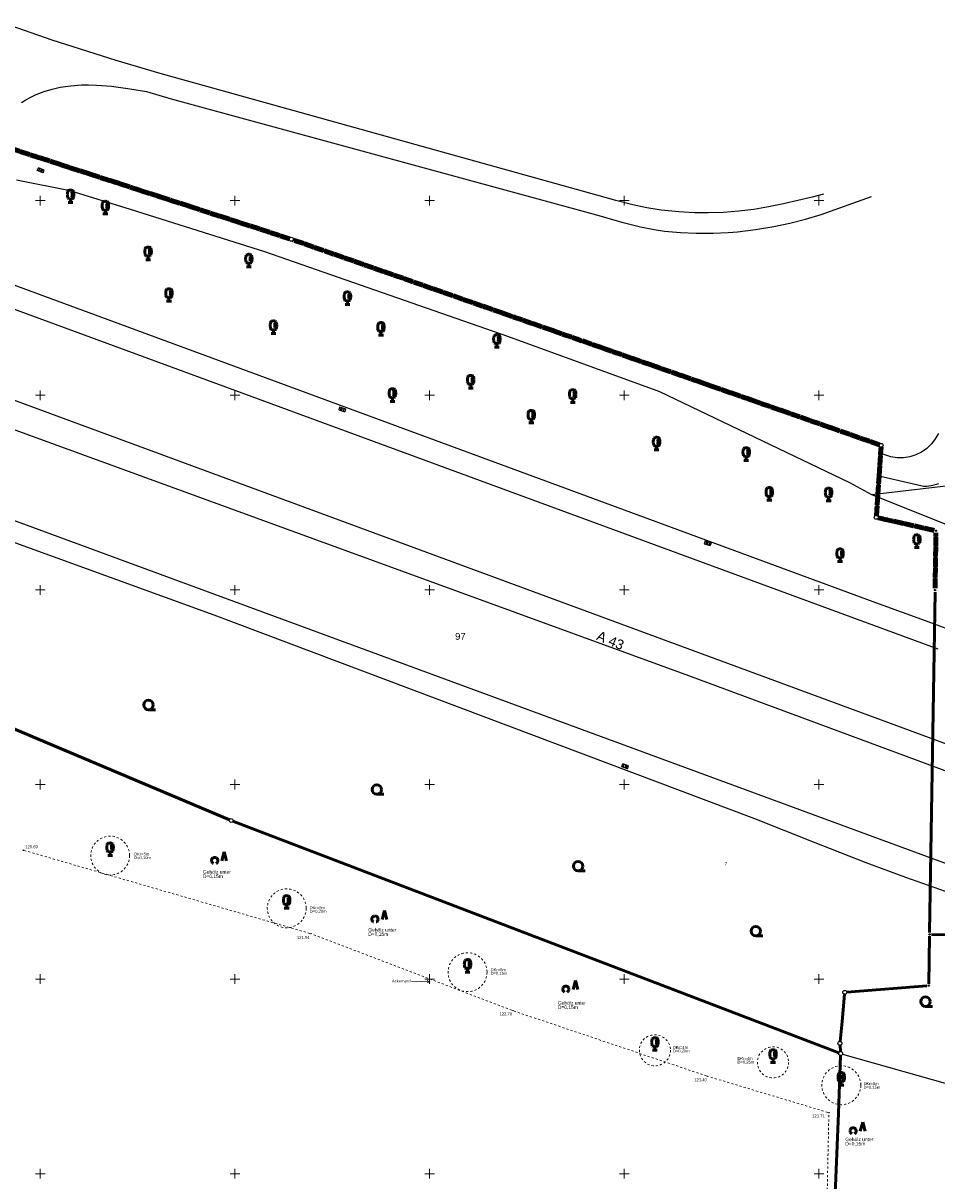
# Model space of a CAD drawing. Header units: metres. Extents: x 32377355 to 32378041, y 5707167 to 5708004.
# Tile 78 of 80: x 32377823 to 32377940, y 5707724 to 5707873. Entities that reach past the tile are written whole.
import ezdxf

# ---------------------------------------------------------------- set-up
doc = ezdxf.new("R2010")
doc.units = ezdxf.units.M
doc.header["$LTSCALE"] = 0.25
for name, pattern in [('LF1600.2024', [13, 1, -2, 1, -7, 0, -2]), ('LF1600.2025', [13, 5, 0, 0, -8]), ('LF2', [2.2, 1.1, -1.1])]:
    doc.linetypes.add(name, pattern=pattern)
doc.layers.get('0').update_dxf_attribs({"color": 1, "linetype": 'CONTINUOUS'})
for name, color, linetype, lineweight in [('Bauwerke_ Einrichtungen_ Siedlungsf.', 201, 'CONTINUOUS', 25), ('Bauwerke_ Einrichtungen_ Verkehr', 40, 'CONTINUOUS', 25), ('Besondere Vegetationsmerkmale', 91, 'CONTINUOUS', 25), ('Bäume Nord', 7, 'CONTINUOUS', 18), ('Ebene 71', 71, 'CONTINUOUS', 0), ('Ebene 9082', 7, 'CONTINUOUS', 18), ('Flurstücke_ Grenzpunkte', 51, 'CONTINUOUS', 25), ('Lagebezeichnungen', 9, 'CONTINUOUS', 25), ('Neues Aufmaß Nord', 123, 'CONTINUOUS', 0), ('Reliefformen', 32, 'CONTINUOUS', 25), ('Text zu Ebene 9083', 67, 'CONTINUOUS', 0), ('TN_ Vegetation', 91, 'CONTINUOUS', 25), ('TN_ Verkehr', 2, 'CONTINUOUS', 25)]:
    doc.layers.add(name, color=color, linetype=linetype, lineweight=lineweight)
doc.styles.add('K 10 700 - Arial_ kursiv_ 10 pt_ Flurstücksnummer', font='Arial.ttf')
doc.styles.add('N 14 - Tatsächliche Nutzung_ Bezeichnung', font='Arial.ttf')
doc.styles.add('N 6 380 - Arial_ normal_ 6 pt', font='Arial.ttf')
doc.styles.add('Schrift rechtsgenei', font='Arial.ttf')

# ---------------------------------------------------------------- blocks, each defined once
blk = doc.blocks.new('S163')
at = {"lineweight": -2}
blk.add_hatch(color=0, dxfattribs=at).paths.add_polyline_path([(0, 0.031635, -1), (0, -0.031635, -1)], flags=0)
at = {"color": 0, "lineweight": -2}
blk.add_circle((0, 0), 0.031635, dxfattribs=at)
blk = doc.blocks.new('Baumbestand_ Laubholz', base_point=(0.0007, 0))
at = {"color": 0, "lineweight": -2}
blk.add_line((-0.09557, -0.40303), (0.5, -0.40303), dxfattribs=at)
blk.add_circle((-0.09557, 0), 0.40443, dxfattribs=at)
blk = doc.blocks.new('Gehölz')
at = {"color": 0, "lineweight": -2}
for p, q in [((-0.413465, -0.00873), (-0.39007, 0.00874)), ((-0.39007, 0.00874), (-0.364435, 0.02271)), ((-0.364435, 0.02271), (-0.33707, 0.0329)), ((-0.33707, 0.0329), (-0.308535, 0.039095)), ((-0.308535, 0.039095), (-0.27941, 0.041175)), ((-0.27941, 0.041175), (-0.250285, 0.039095)), ((-0.250285, 0.039095), (-0.22175, 0.0329)), ((-0.22175, 0.0329), (-0.194385, 0.02271)), ((-0.194385, 0.02271), (-0.16875, 0.00874)), ((-0.16875, 0.00874), (-0.145355, -0.00873)), ((0.343135, 0.4049), (0.186275, -0.182355)), ((0.5, -0.182355), (0.343135, 0.4049)), ((-0.48441, -0.16327), (-0.48225, -0.134155)), ((-0.48241, -0.192405), (-0.48441, -0.16327)), ((-0.47629, -0.220955), (-0.48241, -0.192405)), ((-0.48225, -0.134155), (-0.47598, -0.105635)), ((-0.466175, -0.248345), (-0.47629, -0.220955)), ((-0.47598, -0.105635), (-0.465715, -0.0783)), ((-0.452275, -0.27402), (-0.466175, -0.248345)), ((-0.465715, -0.0783), (-0.451675, -0.0527)), ((-0.434865, -0.297465), (-0.452275, -0.27402)), ((-0.451675, -0.0527), (-0.43414, -0.02935)), ((-0.4143, -0.318195), (-0.434865, -0.297465)), ((-0.43414, -0.02935), (-0.413465, -0.00873)), ((-0.391, -0.33579), (-0.4143, -0.318195)), ((-0.365435, -0.3499), (-0.391, -0.33579)), ((-0.16782, -0.33579), (-0.193385, -0.3499)), ((-0.14452, -0.318195), (-0.16782, -0.33579)), ((-0.145355, -0.00873), (-0.12468, -0.02935)), ((-0.123955, -0.297465), (-0.14452, -0.318195)), ((-0.12468, -0.02935), (-0.107145, -0.0527)), ((-0.106545, -0.27402), (-0.123955, -0.297465)), ((-0.107145, -0.0527), (-0.093105, -0.0783)), ((-0.092645, -0.248345), (-0.106545, -0.27402)), ((-0.093105, -0.0783), (-0.08284, -0.105635)), ((-0.08253, -0.220955), (-0.092645, -0.248345)), ((-0.08284, -0.105635), (-0.07657, -0.134155)), ((-0.07641, -0.192405), (-0.08253, -0.220955)), ((-0.07657, -0.134155), (-0.07441, -0.16327)), ((-0.07441, -0.16327), (-0.07641, -0.192405))]:
    blk.add_line(p, q, dxfattribs=at)
blk = doc.blocks.new('Straßensinkkasten (NW)', base_point=(0, 0.25))
at = {"color": 0, "lineweight": -2}
for p, q in [((-0.5, 0.25), (0.5, 0.25)), ((-0.5, 0.25), (-0.5, -0.25)), ((-0.25, 0.25), (-0.25, -0.25)), ((0, -0.25), (0, 0.25)), ((0.25, 0.25), (0.25, -0.25)), ((0.5, 0.25), (0.5, -0.25)), ((-0.5, -0.25), (0.5, -0.25))]:
    blk.add_line(p, q, dxfattribs=at)
blk = doc.blocks.new('Laubbaum', base_point=(0, -0.5))
at = {"color": 0, "lineweight": -2}
for p, q in [((-0.25755, 0.14275), (-0.255405, 0.20252)), ((-0.255405, 0.08298), (-0.25755, 0.14275)), ((-0.255405, 0.20252), (-0.248985, 0.261985)), ((-0.248985, 0.023515), (-0.255405, 0.08298)), ((-0.248985, 0.261985), (-0.23832, 0.32084)), ((-0.23832, -0.03534), (-0.248985, 0.023515)), ((-0.23832, 0.32084), (-0.223465, 0.378775)), ((-0.223465, 0.378775), (-0.2045, 0.4355)), ((-0.2045, 0.4355), (-0.170865, 0.45636)), ((-0.170865, 0.45636), (-0.13513, 0.47336)), ((-0.13513, 0.47336), (-0.097725, 0.4863)), ((-0.097725, 0.4863), (-0.05912, 0.495015)), ((-0.05912, 0.495015), (-0.01979, 0.4994)), ((-0.01979, 0.4994), (0.01979, 0.4994)), ((0.01979, 0.4994), (0.05912, 0.495015)), ((0.05912, 0.495015), (0.097725, 0.4863)), ((0.072, 0.3585), (0.09129, 0.335215)), ((0.09129, 0.335215), (0.105485, 0.308515)), ((0.097725, 0.4863), (0.13513, 0.47336)), ((0.114, 0), (0.104515, -0.021505)), ((0.105485, 0.308515), (0.114, 0.2795)), ((0.114, 0.2795), (0.118245, 0.13975)), ((0.118245, 0.13975), (0.114, 0)), ((0.13513, 0.47336), (0.170865, 0.45636)), ((0.170865, 0.45636), (0.2045, 0.4355)), ((0.2045, 0.4355), (0.223465, 0.378775)), ((0.223465, 0.378775), (0.23832, 0.32084)), ((0.23832, 0.32084), (0.248985, 0.261985)), ((0.248985, 0.023515), (0.23832, -0.03534)), ((0.248985, 0.261985), (0.255405, 0.20252)), ((0.255405, 0.08298), (0.248985, 0.023515)), ((0.255405, 0.20252), (0.25755, 0.14275)), ((0.25755, 0.14275), (0.255405, 0.08298)), ((-0.223465, -0.093275), (-0.23832, -0.03534)), ((-0.2045, -0.15), (-0.223465, -0.093275)), ((-0.17082, -0.170725), (-0.2045, -0.15)), ((0.1905, -0.5), (-0.1905, -0.5)), ((-0.135065, -0.187615), (-0.17082, -0.170725)), ((-0.097665, -0.200465), (-0.135065, -0.187615)), ((-0.05908, -0.20912), (-0.097665, -0.200465)), ((-0.019775, -0.213475), (-0.05908, -0.20912)), ((0.019775, -0.213475), (-0.019775, -0.213475)), ((0, -0.2205), (0, -0.5)), ((0.05908, -0.20912), (0.019775, -0.213475)), ((0.097665, -0.200465), (0.05908, -0.20912)), ((0.09082, -0.04061), (0.0735, -0.0565)), ((0.104515, -0.021505), (0.09082, -0.04061)), ((0.135065, -0.187615), (0.097665, -0.200465)), ((0.17082, -0.170725), (0.135065, -0.187615)), ((0.2045, -0.15), (0.17082, -0.170725)), ((0.223465, -0.093275), (0.2045, -0.15)), ((0.23832, -0.03534), (0.223465, -0.093275))]:
    blk.add_line(p, q, dxfattribs=at)
blk = doc.blocks.new('Grenzpunkt_ Abm. nach Quellenlage n. zu spezifizieren')
at = {"lineweight": -2}
blk.add_hatch(color=0, dxfattribs=at).paths.add_polyline_path([(0, 0.165, -1), (0, -0.165, -1)], flags=0)
at = {"color": 0, "lineweight": -2}
blk.add_circle((0, 0), 0.165, dxfattribs=at)
blk = doc.blocks.new('Grenzpunkt mit Abmarkung')
at = {"color": 0, "lineweight": -2}
blk.add_circle((0, 0), 0.5, dxfattribs=at)

msp = doc.modelspace()

# ---------------------------------------------------------------- linework, layer by layer
at = {"layer": 'Bauwerke_ Einrichtungen_ Verkehr', "color": 37, "linetype": 'Continuous', "lineweight": 25, "true_color": 0x805c3b}
for p, q in [((32377826.520723, 5707870.634003), (32377820.289723, 5707872.799003)), ((32377834.721723, 5707868.016002), (32377826.520723, 5707870.634003)), ((32377840.390723, 5707866.334002), (32377834.721723, 5707868.016002)), ((32377896.458723, 5707850.721002), (32377840.390723, 5707866.334002)), ((32377823.762722, 5707863.280002), (32377824.475722, 5707863.613002)), ((32377824.475722, 5707863.613002), (32377825.490722, 5707864.005002)), ((32377825.490722, 5707864.005002), (32377826.502723, 5707864.318002)), ((32377826.502723, 5707864.318002), (32377827.529723, 5707864.558002)), ((32377827.529723, 5707864.558002), (32377828.913723, 5707864.768002)), ((32377828.913723, 5707864.768002), (32377830.267723, 5707864.865002)), ((32377830.267723, 5707864.865002), (32377831.190722, 5707864.878003)), ((32377831.190722, 5707864.878003), (32377832.193723, 5707864.852002)), ((32377832.193723, 5707864.852002), (32377834.138723, 5707864.694002)), ((32377834.138723, 5707864.694002), (32377836.252723, 5707864.406003)), ((32377836.252723, 5707864.406003), (32377838.650722, 5707864.000002)), ((32377838.650722, 5707864.000002), (32377841.782722, 5707863.094003)), ((32377822.580722, 5707862.606003), (32377823.135722, 5707862.944002)), ((32377823.135722, 5707862.944002), (32377823.762722, 5707863.280002)), ((32377841.782722, 5707863.094003), (32377895.498723, 5707848.419002)), ((32377898.929722, 5707850.001002), (32377896.458723, 5707850.721002)), ((32377924.141723, 5707850.433002), (32377920.454723, 5707849.586002)), ((32377925.569722, 5707850.812002), (32377924.141723, 5707850.433002)), ((32377925.271722, 5707848.221002), (32377931.742723, 5707850.527002)), ((32377901.094723, 5707849.452003), (32377898.929722, 5707850.001002)), ((32377902.911722, 5707849.080002), (32377901.094723, 5707849.452003)), ((32377904.730723, 5707848.791002), (32377902.911722, 5707849.080002)), ((32377907.004723, 5707848.551002), (32377904.730723, 5707848.791002)), ((32377916.655723, 5707848.880002), (32377914.697723, 5707848.634003)), ((32377918.529723, 5707849.198002), (32377916.655723, 5707848.880002)), ((32377920.454723, 5707849.586002), (32377918.529723, 5707849.198002)), ((32377895.498723, 5707848.419002), (32377896.132723, 5707848.266002)), ((32377896.132723, 5707848.266002), (32377899.680723, 5707847.238002)), ((32377899.680723, 5707847.238002), (32377902.060723, 5707846.647002)), ((32377909.031723, 5707848.444002), (32377907.004723, 5707848.551002)), ((32377910.762722, 5707848.426002), (32377909.031723, 5707848.444002)), ((32377912.744723, 5707848.485003), (32377910.762722, 5707848.426002)), ((32377914.697723, 5707848.634003), (32377912.744723, 5707848.485003)), ((32377921.277723, 5707847.116003), (32377923.269723, 5707847.621002)), ((32377923.269723, 5707847.621002), (32377925.271722, 5707848.221002)), ((32377902.060723, 5707846.647002), (32377903.819722, 5707846.299003)), ((32377903.819722, 5707846.299003), (32377905.159722, 5707846.098002)), ((32377905.159722, 5707846.098002), (32377907.211723, 5707845.893002)), ((32377907.211723, 5707845.893002), (32377909.235723, 5707845.802002)), ((32377909.235723, 5707845.802002), (32377911.400722, 5707845.814002)), ((32377911.400722, 5707845.814002), (32377913.331723, 5707845.912003)), ((32377913.331723, 5707845.912003), (32377914.518723, 5707846.011002)), ((32377914.518723, 5707846.011002), (32377916.831723, 5707846.286002)), ((32377916.831723, 5707846.286002), (32377919.194722, 5707846.678002)), ((32377919.194722, 5707846.678002), (32377921.277723, 5707847.116003)), ((32377939.938723, 5707819.390003), (32377939.440722, 5707818.740002)), ((32377940.332722, 5707820.107002), (32377939.938723, 5707819.390003)), ((32377932.920722, 5707817.532003), (32377932.725722, 5707814.666002)), ((32377933.444722, 5707817.355003), (32377932.920722, 5707817.532003)), ((32377938.177723, 5707817.706002), (32377937.442722, 5707817.345002)), ((32377938.848723, 5707818.175002), (32377938.177723, 5707817.706002)), ((32377939.440722, 5707818.740002), (32377938.848723, 5707818.175002)), ((32377934.224723, 5707817.106003), (32377933.444722, 5707817.355003)), ((32377935.033723, 5707816.979002), (32377934.224723, 5707817.106003)), ((32377935.851723, 5707816.977002), (32377935.033723, 5707816.979002)), ((32377936.661722, 5707817.100003), (32377935.851723, 5707816.977002)), ((32377937.442722, 5707817.345002), (32377936.661722, 5707817.100003)), ((32377932.725722, 5707814.666002), (32377933.629723, 5707814.427002)), ((32377933.629723, 5707814.427002), (32377938.066723, 5707813.397002)), ((32377938.066723, 5707813.397002), (32377938.244723, 5707813.363002)), ((32377938.244723, 5707813.363002), (32377938.428723, 5707813.342002)), ((32377938.428723, 5707813.342002), (32377938.622722, 5707813.332003)), ((32377938.622722, 5707813.332003), (32377938.828722, 5707813.336002)), ((32377938.828722, 5707813.336002), (32377939.096723, 5707813.359002)), ((32377939.096723, 5707813.359002), (32377939.405723, 5707813.408002)), ((32377939.405723, 5707813.408002), (32377939.791723, 5707813.496002)), ((32377939.791723, 5707813.496002), (32377940.393723, 5707813.673003))]:
    msp.add_line(p, q, dxfattribs=at)
at = {"layer": 'Bauwerke_ Einrichtungen_ Verkehr', "color": 253, "linetype": 'Continuous', "lineweight": 25, "true_color": 0xb2b2b2}
for p, q in [((32377940.327723, 5707792.389003), (32377812.879723, 5707839.269002)), ((32377971.988722, 5707768.880002), (32377809.112723, 5707828.945002)), ((32377807.890723, 5707825.594003), (32377908.265723, 5707789.019002)), ((32377962.614723, 5707756.998003), (32377804.138723, 5707815.310003)), ((32377908.265723, 5707789.019002), (32378010.685612, 5707750.951763))]:
    msp.add_line(p, q, dxfattribs=at)
at = {"layer": 'Ebene 71', "color": 7, "linetype": 'Continuous', "lineweight": 9}
for p, q in [((32377824.999722, 5707849.372003), (32377824.999722, 5707850.622003)), ((32377849.999722, 5707849.372003), (32377849.999722, 5707850.622003)), ((32377874.999722, 5707849.372003), (32377874.999722, 5707850.622003)), ((32377899.999722, 5707849.372003), (32377899.999722, 5707850.622003)), ((32377924.999722, 5707849.372003), (32377924.999722, 5707850.622003)), ((32377824.374722, 5707849.997003), (32377825.624722, 5707849.997003)), ((32377849.374722, 5707849.997003), (32377850.624722, 5707849.997003)), ((32377874.374722, 5707849.997003), (32377875.624722, 5707849.997003)), ((32377899.374722, 5707849.997003), (32377900.624722, 5707849.997003)), ((32377924.374722, 5707849.997003), (32377925.624722, 5707849.997003)), ((32377824.374722, 5707824.997003), (32377825.624722, 5707824.997003)), ((32377824.999722, 5707824.372003), (32377824.999722, 5707825.622003)), ((32377849.374722, 5707824.997003), (32377850.624722, 5707824.997003)), ((32377849.999722, 5707824.372003), (32377849.999722, 5707825.622003)), ((32377874.374722, 5707824.997003), (32377875.624722, 5707824.997003)), ((32377874.999722, 5707824.372003), (32377874.999722, 5707825.622003)), ((32377899.374722, 5707824.997003), (32377900.624722, 5707824.997003)), ((32377899.999722, 5707824.372003), (32377899.999722, 5707825.622003)), ((32377924.374722, 5707824.997003), (32377925.624722, 5707824.997003)), ((32377924.999722, 5707824.372003), (32377924.999722, 5707825.622003)), ((32377824.374722, 5707799.997003), (32377825.624722, 5707799.997003)), ((32377824.999722, 5707799.372003), (32377824.999722, 5707800.622003)), ((32377849.374722, 5707799.997003), (32377850.624722, 5707799.997003)), ((32377849.999722, 5707799.372003), (32377849.999722, 5707800.622003)), ((32377874.374722, 5707799.997003), (32377875.624722, 5707799.997003)), ((32377874.999722, 5707799.372003), (32377874.999722, 5707800.622003)), ((32377899.374722, 5707799.997003), (32377900.624722, 5707799.997003)), ((32377899.999722, 5707799.372003), (32377899.999722, 5707800.622003)), ((32377924.374722, 5707799.997003), (32377925.624722, 5707799.997003)), ((32377924.999722, 5707799.372003), (32377924.999722, 5707800.622003)), ((32377824.374722, 5707774.997003), (32377825.624722, 5707774.997003)), ((32377824.999722, 5707774.372003), (32377824.999722, 5707775.622003)), ((32377849.374722, 5707774.997003), (32377850.624722, 5707774.997003)), ((32377849.999722, 5707774.372003), (32377849.999722, 5707775.622003)), ((32377874.374722, 5707774.997003), (32377875.624722, 5707774.997003)), ((32377874.999722, 5707774.372003), (32377874.999722, 5707775.622003)), ((32377899.374722, 5707774.997003), (32377900.624722, 5707774.997003)), ((32377899.999722, 5707774.372003), (32377899.999722, 5707775.622003)), ((32377924.374722, 5707774.997003), (32377925.624722, 5707774.997003)), ((32377924.999722, 5707774.372003), (32377924.999722, 5707775.622003)), ((32377824.999722, 5707749.372003), (32377824.999722, 5707750.622003)), ((32377849.999722, 5707749.372003), (32377849.999722, 5707750.622003)), ((32377874.999722, 5707749.372003), (32377874.999722, 5707750.622003)), ((32377899.999722, 5707749.372003), (32377899.999722, 5707750.622003)), ((32377924.999722, 5707749.372003), (32377924.999722, 5707750.622003)), ((32377824.374722, 5707749.997003), (32377825.624722, 5707749.997003)), ((32377849.374722, 5707749.997003), (32377850.624722, 5707749.997003)), ((32377874.374722, 5707749.997003), (32377875.624722, 5707749.997003)), ((32377899.374722, 5707749.997003), (32377900.624722, 5707749.997003)), ((32377924.374722, 5707749.997003), (32377925.624722, 5707749.997003)), ((32377824.999722, 5707724.372003), (32377824.999722, 5707725.622003)), ((32377849.999722, 5707724.372003), (32377849.999722, 5707725.622003)), ((32377874.999722, 5707724.372003), (32377874.999722, 5707725.622003)), ((32377899.999722, 5707724.372003), (32377899.999722, 5707725.622003)), ((32377924.999722, 5707724.372003), (32377924.999722, 5707725.622003)), ((32377824.374722, 5707724.997003), (32377825.624722, 5707724.997003)), ((32377849.374722, 5707724.997003), (32377850.624722, 5707724.997003)), ((32377874.374722, 5707724.997003), (32377875.624722, 5707724.997003)), ((32377899.374722, 5707724.997003), (32377900.624722, 5707724.997003)), ((32377924.374722, 5707724.997003), (32377925.624722, 5707724.997003))]:
    msp.add_line(p, q, dxfattribs=at)
at = {"layer": 'Flurstücke_ Grenzpunkte', "color": 233, "linetype": 'LF1600.2024', "lineweight": 200, "true_color": 0xdb70a1}
for p, q in [((32377856.993875, 5707845.113), (32377819.645567, 5707857.204002)), ((32377932.754718, 5707818.644473), (32377857.467728, 5707844.95353)), ((32377932.725722, 5707814.666002), (32377932.920722, 5707817.532003)), ((32377932.920722, 5707817.532003), (32377932.97377, 5707818.312578)), ((32377932.377733, 5707809.563423), (32377932.725722, 5707814.666002)), ((32377939.78981, 5707807.643837), (32377932.604633, 5707809.259167)), ((32377939.916692, 5707800.22097), (32377940.02975, 5707807.339033))]:
    msp.add_line(p, q, dxfattribs=at)
at = {"layer": 'Flurstücke_ Grenzpunkte', "color": 233, "linetype": 'LF1600.2025', "lineweight": 158, "true_color": 0xdb70a1}
for p, q in [((32377856.993875, 5707845.113), (32377819.645567, 5707857.204002)), ((32377932.754718, 5707818.644473), (32377857.467728, 5707844.95353)), ((32377932.725722, 5707814.666002), (32377932.920722, 5707817.532003)), ((32377932.920722, 5707817.532003), (32377932.97377, 5707818.312578)), ((32377932.377733, 5707809.563423), (32377932.725722, 5707814.666002)), ((32377939.78981, 5707807.643837), (32377932.604633, 5707809.259167)), ((32377939.916692, 5707800.22097), (32377940.02975, 5707807.339033))]:
    msp.add_line(p, q, dxfattribs=at)
at = {"layer": 'Flurstücke_ Grenzpunkte', "color": 7, "linetype": 'Continuous', "lineweight": 50}
for p, q in [((32377856.993875, 5707845.113), (32377819.645567, 5707857.204002)), ((32377932.754718, 5707818.644473), (32377857.467728, 5707844.95353)), ((32377932.725722, 5707814.666002), (32377932.920722, 5707817.532003)), ((32377932.920722, 5707817.532003), (32377932.97377, 5707818.312578)), ((32377932.377733, 5707809.563423), (32377932.725722, 5707814.666002)), ((32377939.78981, 5707807.643837), (32377932.604633, 5707809.259167)), ((32377939.916692, 5707800.22097), (32377940.02975, 5707807.339033)), ((32377939.908743, 5707799.721033), (32377939.2127, 5707755.99397)), ((32377807.467723, 5707788.092002), (32377849.274345, 5707770.473093)), ((32377849.738223, 5707770.286682), (32377927.557223, 5707740.51932)), ((32377939.10867, 5707749.40997), (32377939.204773, 5707755.494033)), ((32377939.458703, 5707755.741), (32377943.04074, 5707755.698002)), ((32377928.563935, 5707748.321817), (32377938.855508, 5707749.140185)), ((32377927.960723, 5707744.570002), (32377928.291113, 5707748.053117)), ((32377927.716373, 5707741.99888), (32377927.960723, 5707744.570002)), ((32377927.491723, 5707732.766002), (32377927.780975, 5707740.180192)), ((32377927.772213, 5707740.679315), (32377927.71123, 5707741.500687)), ((32377921.913723, 5707589.904002), (32377927.491723, 5707732.766002))]:
    msp.add_line(p, q, dxfattribs=at)
at = {"layer": 'Neues Aufmaß Nord', "color": 7, "linetype": 'LF2', "lineweight": 18}
for p, q in [((32377859.625257, 5707755.865845, 121.932), (32377822.982185, 5707766.512157, 120.693)), ((32377885.549233, 5707745.995707, 122.694), (32377859.91621, 5707755.768297, 121.941)), ((32377910.554195, 5707737.56503, 123.394), (32377885.838248, 5707745.891972, 122.702)), ((32377926.12665, 5707732.882178, 123.703), (32377910.846793, 5707737.471825, 123.401)), ((32377925.491928, 5707695.41453, 124.302), (32377926.270515, 5707732.684472, 123.708))]:
    msp.add_line(p, q, dxfattribs=at)
at = {"layer": 'Neues Aufmaß Nord', "color": 7, "linetype": 'Continuous', "lineweight": 18}
for points in [[(32377872.671622, 5707749.721273), (32377875.074725, 5707749.66372)], [(32377874.69684, 5707749.547735), (32377875.074725, 5707749.66372), (32377874.702825, 5707749.797663)]]:
    msp.add_lwpolyline(points, dxfattribs=at)
at = {"layer": 'Neues Aufmaß Nord', "color": 7, "linetype": 'LF2', "lineweight": 18}
for centre, radius in [((32377833.965723, 5707765.864002), 2.499458), ((32377856.646722, 5707759.095002), 2.499458), ((32377879.872722, 5707750.884003), 2.499458), ((32377903.931722, 5707740.851002), 1.999565), ((32377919.099723, 5707739.303002), 1.999565), ((32377927.870723, 5707736.364002, 126.591), 2.499458)]:
    msp.add_circle(centre, radius, dxfattribs=at)
at = {"layer": 'Reliefformen', "color": 37, "linetype": 'Continuous', "lineweight": 25, "true_color": 0x805c3b}
for p, q in [((32377828.831723, 5707851.243002), (32377821.953722, 5707852.636002)), ((32377836.600722, 5707848.841002), (32377828.831723, 5707851.243002)), ((32377853.843722, 5707843.436002), (32377836.600722, 5707848.841002)), ((32377885.049723, 5707832.565003), (32377853.843722, 5707843.436002)), ((32377815.018723, 5707841.595002), (32377932.742723, 5707798.193002)), ((32377815.018723, 5707841.595002), (32377932.742723, 5707798.193002)), ((32377904.548723, 5707825.438002), (32377885.049723, 5707832.565003)), ((32377928.958723, 5707813.746002), (32377904.548723, 5707825.438002)), ((32377931.795722, 5707812.188002), (32377928.958723, 5707813.746002)), ((32377943.985723, 5707813.648002), (32377931.795722, 5707812.188002)), ((32377943.985723, 5707813.648002), (32377931.795722, 5707812.188002)), ((32377847.340723, 5707796.734002), (32377803.219723, 5707812.792003)), ((32377847.340723, 5707796.734002), (32377803.219723, 5707812.792003)), ((32377948.488722, 5707805.519002), (32377931.795722, 5707812.188002)), ((32377932.742723, 5707798.193002), (32377938.624722, 5707796.062002)), ((32377932.742723, 5707798.193002), (32377938.624722, 5707796.062002)), ((32377916.771722, 5707770.575002), (32377847.340723, 5707796.734002)), ((32377916.771722, 5707770.575002), (32377847.340723, 5707796.734002)), ((32377938.624722, 5707796.062002), (32378010.685612, 5707769.500772)), ((32377938.624722, 5707796.062002), (32378010.685612, 5707769.500772)), ((32377924.290723, 5707767.578002), (32377916.771722, 5707770.575002)), ((32377924.290723, 5707767.578002), (32377916.771722, 5707770.575002)), ((32377931.070723, 5707764.945002), (32377924.290723, 5707767.578002)), ((32377931.070723, 5707764.945002), (32377924.290723, 5707767.578002)), ((32377936.136723, 5707763.056002), (32377931.070723, 5707764.945002)), ((32377936.136723, 5707763.056002), (32377931.070723, 5707764.945002)), ((32377941.958723, 5707760.976002), (32377936.136723, 5707763.056002)), ((32377941.958723, 5707760.976002), (32377936.136723, 5707763.056002)), ((32377927.960723, 5707744.570002), (32377927.716373, 5707741.99888)), ((32377927.71123, 5707741.500687), (32377927.772213, 5707740.679315))]:
    msp.add_line(p, q, dxfattribs=at)
at = {"layer": 'TN_ Verkehr', "color": 253, "linetype": 'Continuous', "lineweight": 25, "true_color": 0xb2b2b2}
msp.add_line((32377928.031172, 5707740.361565), (32377947.936723, 5707734.696003), dxfattribs=at)

# ---------------------------------------------------------------- block references
at = {"layer": 'Bauwerke_ Einrichtungen_ Siedlungsf.', "color": 7, "lineweight": 25, "xscale": 0.8, "yscale": 0.8, "zscale": 0.8}
for p, rotation in [((32377824.983723, 5707853.706002), 158.081), ((32377863.822723, 5707823.382002), 342.889), ((32377910.772723, 5707806.179003), 342.708), ((32377900.051723, 5707777.144002), 161.021)]:
    msp.add_blockref('Straßensinkkasten (NW)', p, dxfattribs=dict(at, rotation=rotation))
at = {"layer": 'Besondere Vegetationsmerkmale', "color": 116, "lineweight": 50, "true_color": 0x008230, "xscale": 1.625, "yscale": 1.625, "zscale": 1.625}
for p in [(32377828.883723, 5707849.740002), (32377833.350722, 5707848.289002), (32377838.844723, 5707842.405002), (32377851.777723, 5707841.492003), (32377841.517723, 5707837.065003), (32377864.442722, 5707836.650003), (32377854.944722, 5707832.928002), (32377868.743723, 5707832.713003), (32377883.632723, 5707831.174003), (32377880.278723, 5707825.927002), (32377870.224723, 5707824.207003), (32377893.379723, 5707824.086002), (32377888.056722, 5707821.436002), (32377904.138723, 5707817.978002), (32377915.658723, 5707816.637002), (32377918.616723, 5707811.514003), (32377926.236722, 5707811.452003), (32377937.579723, 5707805.445002), (32377927.705722, 5707803.636002)]:
    msp.add_blockref('Laubbaum', p, dxfattribs=at)
at = {"layer": 'Bäume Nord', "color": 116, "lineweight": 50, "true_color": 0x008230}
for name, p, xscale, yscale, zscale in [('Baumbestand_ Laubholz', (32377839.02655, 5707785.211635), 1.5, 1.5, 1.5), ('Baumbestand_ Laubholz', (32377868.355838, 5707774.348938), 1.5, 1.5, 1.5), ('Laubbaum', (32377833.965723, 5707765.864002), 1.625, 1.625, 1.625), ('Baumbestand_ Laubholz', (32377894.217865, 5707764.51472), 1.5, 1.5, 1.5), ('Laubbaum', (32377856.646722, 5707759.095002), 1.625, 1.625, 1.625), ('Baumbestand_ Laubholz', (32377917.02929, 5707756.16411), 1.5, 1.5, 1.5), ('Laubbaum', (32377879.872722, 5707750.884003), 1.625, 1.625, 1.625), ('Laubbaum', (32377903.931722, 5707740.851002), 1.625, 1.625, 1.625), ('Laubbaum', (32377919.099723, 5707739.303002), 1.625, 1.625, 1.625), ('Laubbaum', (32377927.870723, 5707736.364002, 126.591), 1.625, 1.625, 1.625)]:
    msp.add_blockref(name, p, dxfattribs=dict(at, xscale=xscale, yscale=yscale, zscale=zscale))
at = {"layer": 'Ebene 9082', "color": 116, "lineweight": 50, "true_color": 0x008230, "xscale": 1.5, "yscale": 1.5, "zscale": 1.5}
msp.add_blockref('Baumbestand_ Laubholz', (32377938.821395, 5707747.101317), dxfattribs=at)
at = {"layer": 'Flurstücke_ Grenzpunkte', "color": 7, "lineweight": 25, "xscale": 0.5, "yscale": 0.5, "zscale": 0.5}
for name, p in [('Grenzpunkt mit Abmarkung', (32377857.231723, 5707845.036002)), ('Grenzpunkt mit Abmarkung', (32377932.990722, 5707818.562002)), ('Grenzpunkt mit Abmarkung', (32377932.360723, 5707809.314002)), ('Grenzpunkt_ Abm. nach Quellenlage n. zu spezifizieren', (32377940.033723, 5707807.589003)), ('Grenzpunkt_ Abm. nach Quellenlage n. zu spezifizieren', (32377939.912723, 5707799.971002)), ('Grenzpunkt mit Abmarkung', (32377849.504723, 5707770.376002)), ('Grenzpunkt_ Abm. nach Quellenlage n. zu spezifizieren', (32377939.208723, 5707755.744002)), ('Grenzpunkt_ Abm. nach Quellenlage n. zu spezifizieren', (32377939.104722, 5707749.160002)), ('Grenzpunkt mit Abmarkung', (32377928.314723, 5707748.302002)), ('Grenzpunkt mit Abmarkung', (32377927.692722, 5707741.750002)), ('Grenzpunkt mit Abmarkung', (32377927.790723, 5707740.430003))]:
    msp.add_blockref(name, p, dxfattribs=at)
at = {"layer": 'Neues Aufmaß Nord', "color": 7, "lineweight": 25, "xscale": 0.88, "yscale": 0.88, "zscale": 0.88}
for p in [(32377822.834723, 5707766.555003, 120.688), (32377859.772723, 5707755.823002, 121.937), (32377885.692722, 5707745.941003, 122.698), (32377910.699723, 5707737.516002, 123.398), (32377926.273722, 5707732.838003, 123.706)]:
    msp.add_blockref('S163', p, dxfattribs=at)
at = {"layer": 'TN_ Vegetation', "color": 116, "lineweight": 50, "true_color": 0x008230, "xscale": 1.975, "yscale": 1.975, "zscale": 1.975}
for p in [(32377847.943525, 5707765.5396), (32377868.530075, 5707758.025532), (32377893.047527, 5707749.01289), (32377929.939333, 5707730.817545)]:
    msp.add_blockref('Gehölz', p, dxfattribs=at)

# ---------------------------------------------------------------- texts
at = {"layer": 'Flurstücke_ Grenzpunkte', "color": 7, "lineweight": 35, "insert": (32377878.269473, 5707793.573002), "char_height": 0.875, "attachment_point": 7, "line_spacing_factor": 0.69, "style": 'K 10 700 - Arial_ kursiv_ 10 pt_ Flurstücksnummer'}
msp.add_mtext('97', dxfattribs=at)
at = {"layer": 'Lagebezeichnungen', "color": 7, "lineweight": 50, "insert": (32377896.310723, 5707793.623003), "char_height": 1.25, "attachment_point": 7, "rotation": 337.04873886, "line_spacing_factor": 0.69, "style": 'N 14 - Tatsächliche Nutzung_ Bezeichnung'}
msp.add_mtext('A 43', dxfattribs=at)
at = {"layer": 'Neues Aufmaß Nord', "color": 7, "lineweight": 18, "attachment_point": 7, "line_spacing_factor": 0.69, "style": 'Schrift rechtsgenei'}
for s, insert, char_height in [('DKr=5m', (32377837.043552, 5707765.8687), 0.3775), ('D=0,10m', (32377837.043552, 5707765.3402), 0.3775), ('Gehölz unter', (32377845.879235, 5707763.532165), 0.45), ('D=0,15m', (32377845.879235, 5707762.902165), 0.45), ('DKr=5m', (32377859.603215, 5707758.978035), 0.3775), ('D=0,20m', (32377859.603215, 5707758.449535), 0.3775), ('Gehölz unter', (32377867.114498, 5707756.099507), 0.45), ('D=0,15m', (32377867.114498, 5707755.469507), 0.45), ('DKr=5m', (32377882.834833, 5707751.010513), 0.3775), ('D=0,15m', (32377882.834833, 5707750.482013), 0.3775), ('Ackerrand', (32377870.157095, 5707749.563537), 0.3775), ('Gehölz unter', (32377891.469648, 5707746.70496), 0.45), ('D=0,15m', (32377891.469648, 5707746.07496), 0.45), ('DKr=4m', (32377906.233088, 5707741.030728), 0.3775), ('D=0,20m', (32377906.233088, 5707740.502228), 0.3775), ('DKr=4m', (32377914.534837, 5707739.605145), 0.3775), ('D=0,25m', (32377914.534837, 5707739.076645), 0.3775), ('DKr=5m', (32377930.72149, 5707736.376202), 0.3775), ('D=0,15m', (32377930.72149, 5707735.847702), 0.3775), ('Gehölz unter', (32377928.382135, 5707729.1744), 0.45), ('D=0,15m', (32377928.382135, 5707728.5444), 0.45)]:
    msp.add_mtext(s, dxfattribs=dict(at, insert=insert, char_height=char_height))
at = {"layer": 'Reliefformen', "color": 7, "lineweight": 18, "insert": (32377912.836222, 5707764.558002), "char_height": 0.5, "attachment_point": 7, "line_spacing_factor": 0.69, "style": 'N 6 380 - Arial_ normal_ 6 pt'}
msp.add_mtext('7', dxfattribs=at)
at = {"layer": 'Text zu Ebene 9083', "color": 7, "lineweight": 18, "char_height": 0.3775, "attachment_point": 7, "line_spacing_factor": 0.69, "style": 'Schrift rechtsgenei'}
for s, insert in [('120.69', (32377823.068227, 5707766.807602, 120.688)), ('121.94', (32377857.96113, 5707755.16452, 121.937)), ('122.70', (32377883.9781, 5707745.335648, 122.698)), ('123.40', (32377908.979985, 5707736.86783, 123.398)), ('123.71', (32377924.12661, 5707732.2326, 123.706))]:
    msp.add_mtext(s, dxfattribs=dict(at, insert=insert))

doc.saveas('drawing.dxf')
